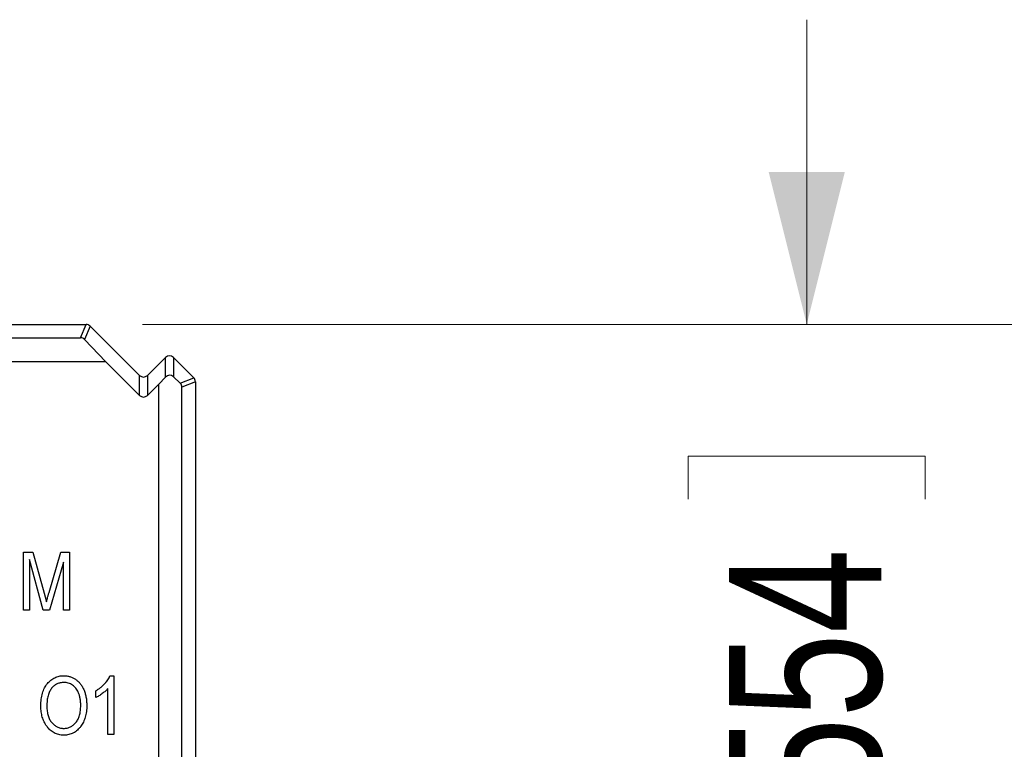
# Model space of a CAD drawing. Header units: millimetres. Extents: x 0 to 840, y 0 to 594.
# Tile 60 of 77: x 402 to 437, y 368 to 393. Entities that reach past the tile are written whole.
import ezdxf

# ---------------------------------------------------------------- set-up
doc = ezdxf.new("R2010")
doc.units = ezdxf.units.MM
doc.header["$LTSCALE"] = 2
doc.linetypes.add('SLD-Solid', pattern=[0])
doc.styles.add('SLDTEXTSTYLE2', font='ARIALN.TTF', dxfattribs={"width": 0.87})
doc.dimstyles.new('SLDDIMSTYLE0', dxfattribs={"dimtxt": 5.4, "dimasz": 5.4, "dimexe": 0, "dimexo": 0.0625, "dimgap": 1.35, "dimtad": 0, "dimdec": 1, "dimrnd": 1e-09, "dimzin": 12, "dimdsep": 46, "dimtxsty": 'SLDTEXTSTYLE2', "dimsah": 1, "dimcen": 0.09, "dimadec": 0, "dimazin": 3, "dimtfac": 1, "dimtdec": 3, "dimtofl": 0, "dimtmove": 0, "dimatfit": 3, "dimfxl": 1, "dimfrac": 2, "dimtolj": 1, "dimtzin": 12, "dimarcsym": 0})
doc.dimstyles.new('SLDDIMSTYLE1', dxfattribs={"dimtxt": 5.4, "dimasz": 5.4, "dimexe": 0, "dimexo": 0.0625, "dimgap": 1.35, "dimtad": 0, "dimdec": 1, "dimrnd": 1e-09, "dimzin": 12, "dimdsep": 46, "dimtxsty": 'SLDTEXTSTYLE2', "dimsah": 1, "dimcen": 0.09, "dimadec": 0, "dimazin": 3, "dimtfac": 1, "dimtdec": 3, "dimtmove": 0, "dimatfit": 0, "dimfxl": 1, "dimfrac": 2, "dimtolj": 1, "dimtzin": 12, "dimarcsym": 0})

# ---------------------------------------------------------------- blocks, each defined once
blk = doc.blocks.new('_D_3')
at = {"color": 1, "linetype": 'SLD-Solid', "lineweight": 18}
for p, q in [((430.196, 382.693), (430.196, 393.493)), ((406.657, 382.693), (431.696, 382.693)), ((425.996, 376.496), (425.996, 378.017)), ((425.996, 378.017), (434.396, 378.017)), ((434.396, 378.017), (434.396, 376.496)), ((425.996, 361.271), (425.996, 359.749)), ((434.396, 359.749), (434.396, 361.271)), ((425.996, 359.749), (434.396, 359.749)), ((418.528, 343.231), (431.696, 343.231)), ((430.196, 343.231), (430.196, 332.431))]:
    blk.add_line(p, q, dxfattribs=at)
for points in [[(430.196, 382.693), (431.546, 388.093), (428.846, 388.093)], [(430.196, 343.231), (428.846, 337.831), (431.546, 337.831)]]:
    blk.add_solid(points, dxfattribs=at)
at = {"color": 1, "linetype": 'SLD-Solid', "lineweight": 18, "char_height": 5.4, "attachment_point": 1, "rotation": 90, "style": 'SLDTEXTSTYLE2'}
for s, insert in [('1,554', (427.435, 361.271)), ('39,5', (427.435, 346.385))]:
    blk.add_mtext(s, dxfattribs=dict(at, insert=insert))
blk = doc.blocks.new('_D_4')
at = {"color": 1, "linetype": 'SLD-Solid', "lineweight": 18}
for p, q in [((406.657, 382.693), (446.889, 382.693)), ((445.389, 382.693), (445.389, 362.678)), ((441.189, 358.622), (441.189, 360.143)), ((441.189, 360.143), (449.589, 360.143)), ((449.589, 360.143), (449.589, 358.622)), ((441.189, 343.397), (441.189, 341.875)), ((449.589, 341.875), (449.589, 343.397)), ((441.189, 341.875), (449.589, 341.875)), ((445.389, 307.483), (445.389, 327.498)), ((418.528, 307.483), (446.889, 307.483))]:
    blk.add_line(p, q, dxfattribs=at)
for points in [[(445.389, 382.693), (444.039, 377.293), (446.739, 377.293)], [(445.389, 307.483), (446.739, 312.883), (444.039, 312.883)]]:
    blk.add_solid(points, dxfattribs=at)
at = {"color": 1, "linetype": 'SLD-Solid', "lineweight": 18, "char_height": 5.4, "attachment_point": 1, "rotation": 90, "style": 'SLDTEXTSTYLE2'}
for s, insert in [('2,961', (442.628, 343.397)), ('75,2', (442.628, 328.511))]:
    blk.add_mtext(s, dxfattribs=dict(at, insert=insert))

msp = doc.modelspace()

# ---------------------------------------------------------------- linework, layer by layer
at = {"color": 7, "linetype": 'SLD-Solid', "lineweight": 25}
for p, q in [((399.048, 382.693), (404.657, 382.693)), ((404.46, 382.218), (404.657, 382.693)), ((404.798, 382.634), (404.601, 382.158)), ((404.657, 382.693), (404.657, 382.693)), ((404.798, 382.634), (406.548, 380.884)), ((404.798, 382.634), (404.798, 382.634)), ((396.448, 382.218), (404.46, 382.218)), ((404.601, 382.158), (405.359, 381.367)), ((406.831, 380.884), (407.468, 381.521)), ((407.468, 381.521), (407.468, 381.521)), ((407.468, 380.824), (407.468, 381.521)), ((407.75, 381.521), (407.75, 380.836)), ((407.75, 381.521), (407.75, 381.521)), ((407.75, 381.521), (408.47, 380.802)), ((405.359, 381.367), (396.448, 381.367)), ((406.548, 380.177), (405.359, 381.367)), ((406.548, 380.177), (406.548, 380.884)), ((406.548, 380.884), (406.548, 380.884)), ((406.831, 380.884), (406.831, 380.177)), ((406.831, 380.884), (406.831, 380.884)), ((407.468, 380.824), (407.228, 380.574)), ((407.993, 380.604), (407.75, 380.836)), ((407.993, 380.604), (408.47, 380.802)), ((408.47, 380.802), (408.47, 380.802)), ((407.228, 380.574), (406.831, 380.177)), ((407.228, 269.812), (407.228, 380.574)), ((408.528, 380.66), (408.053, 380.463)), ((408.053, 269.923), (408.053, 380.463)), ((408.528, 380.66), (408.528, 380.66)), ((408.528, 380.66), (408.528, 269.726)), ((402.434, 372.567), (402.434, 374.621)), ((402.434, 374.621), (402.768, 374.621)), ((402.768, 374.621), (403.168, 373.167)), ((403.341, 373.192), (403.759, 374.621)), ((403.759, 374.621), (404.062, 374.621)), ((404.062, 374.621), (404.062, 372.567)), ((403.137, 372.567), (402.647, 374.36)), ((402.647, 374.36), (402.647, 372.567)), ((403.848, 374.263), (403.355, 372.567)), ((403.848, 372.567), (403.848, 374.263)), ((403.168, 373.167), (403.248, 372.862)), ((402.647, 372.567), (402.434, 372.567)), ((403.355, 372.567), (403.137, 372.567)), ((404.062, 372.567), (403.848, 372.567)), ((405.5, 370.241), (405.638, 370.241)), ((405.638, 370.241), (405.638, 368.16)), ((404.998, 369.467), (404.998, 369.707)), ((405.425, 368.16), (405.425, 369.787)), ((405.638, 368.16), (405.425, 368.16))]:
    msp.add_line(p, q, dxfattribs=at)
for centre, start, end in [((404.657, 382.493), 45.0116, 89.9884), ((407.609, 381.379), 45.028, 134.972), ((406.69, 381.026), 225.028, 314.972), ((408.328, 380.66), 0.0116, 44.9884)]:
    msp.add_arc(centre, 0.2, start, end, dxfattribs=at)
for centre, major_axis, ratio, start_param, end_param in [((404.458, 382.012), (0.042, 0.202), 0.967753, 5.694642, 6.479636), ((407.609, 380.688), (0.141, 0.148), 0.958082, 6.282983, 7.852804), ((407.847, 380.461), (0.202, 0.042), 0.966747, 6.086937, 6.871931), ((406.69, 380.319), (0, -0.2), 0.999025, 5.498275, 7.068096)]:
    msp.add_ellipse(centre, major_axis=major_axis, ratio=ratio, start_param=start_param, end_param=end_param, dxfattribs=at)
for points, knots in [([(403.248, 372.862), (403.25, 372.872), (403.256, 372.893), (403.265, 372.927), (403.276, 372.963), (403.286, 373.002), (403.298, 373.045), (403.312, 373.091), (403.326, 373.14), (403.336, 373.174), (403.341, 373.192)], [0, 0, 0, 0, 0.0907122, 0.1906113, 0.302054, 0.4208635, 0.5512155, 0.6907714, 0.840366, 1, 1, 1, 1]), ([(403.05, 369.16), (403.051, 369.202), (403.052, 369.284), (403.063, 369.403), (403.081, 369.515), (403.106, 369.619), (403.139, 369.716), (403.179, 369.806), (403.227, 369.888), (403.282, 369.961), (403.342, 370.027), (403.406, 370.084), (403.474, 370.133), (403.545, 370.172), (403.62, 370.204), (403.699, 370.225), (403.781, 370.239), (403.837, 370.24), (403.865, 370.241)], [0, 0, 0, 0, 0.083185, 0.161992, 0.23625, 0.306601, 0.373855, 0.437969, 0.499954, 0.560382, 0.618843, 0.675201, 0.729719, 0.783027, 0.835926, 0.889454, 0.943952, 1, 1, 1, 1]), ([(403.867, 370.001), (403.845, 370), (403.803, 369.999), (403.741, 369.989), (403.682, 369.973), (403.627, 369.95), (403.573, 369.921), (403.523, 369.885), (403.476, 369.844), (403.432, 369.795), (403.392, 369.74), (403.357, 369.677), (403.328, 369.607), (403.305, 369.531), (403.286, 369.447), (403.273, 369.356), (403.265, 369.259), (403.264, 369.191), (403.264, 369.156)], [0, 0, 0, 0, 0.054958, 0.108338, 0.160038, 0.211331, 0.262842, 0.31496, 0.368738, 0.4245, 0.48267, 0.543455, 0.607661, 0.675971, 0.749032, 0.827205, 0.91052, 1, 1, 1, 1]), ([(403.865, 370.241), (403.884, 370.241), (403.921, 370.24), (403.975, 370.234), (404.029, 370.224), (404.081, 370.21), (404.132, 370.193), (404.181, 370.171), (404.229, 370.145), (404.276, 370.116), (404.322, 370.083), (404.364, 370.047), (404.405, 370.006), (404.443, 369.963), (404.478, 369.915), (404.511, 369.865), (404.542, 369.81), (404.571, 369.752), (404.596, 369.692), (404.617, 369.627), (404.637, 369.56), (404.651, 369.491), (404.664, 369.418), (404.672, 369.343), (404.677, 369.265), (404.677, 369.212), (404.678, 369.185)], [0, 0, 0, 0, 0.037489, 0.074043, 0.110401, 0.146275, 0.182347, 0.218654, 0.255048, 0.29221, 0.329619, 0.367494, 0.405648, 0.444493, 0.484025, 0.524424, 0.566244, 0.609506, 0.653743, 0.699185, 0.745652, 0.793413, 0.842454, 0.893364, 0.945752, 1, 1, 1, 1]), ([(404.375, 369.656), (404.363, 369.681), (404.339, 369.731), (404.29, 369.797), (404.235, 369.857), (404.17, 369.908), (404.1, 369.949), (404.025, 369.979), (403.947, 369.998), (403.894, 370), (403.867, 370.001)], [0, 0, 0, 0, 0.129102, 0.254604, 0.379848, 0.506381, 0.632576, 0.754673, 0.87651, 1, 1, 1, 1]), ([(404.998, 369.707), (405.027, 369.725), (405.084, 369.759), (405.165, 369.819), (405.24, 369.884), (405.31, 369.954), (405.372, 370.025), (405.425, 370.098), (405.468, 370.168), (405.49, 370.217), (405.5, 370.241)], [0, 0, 0, 0, 0.135283, 0.269408, 0.403164, 0.536948, 0.665543, 0.785344, 0.896318, 1, 1, 1, 1]), ([(404.464, 369.191), (404.464, 369.212), (404.464, 369.255), (404.459, 369.317), (404.452, 369.378), (404.442, 369.437), (404.43, 369.494), (404.415, 369.55), (404.397, 369.603), (404.382, 369.638), (404.375, 369.656)], [0, 0, 0, 0, 0.134837, 0.265565, 0.394236, 0.519443, 0.642214, 0.762831, 0.882146, 1, 1, 1, 1]), ([(405.425, 369.787), (405.412, 369.772), (405.385, 369.741), (405.338, 369.696), (405.285, 369.651), (405.227, 369.606), (405.168, 369.564), (405.109, 369.526), (405.053, 369.493), (405.016, 369.476), (404.998, 369.467)], [0, 0, 0, 0, 0.111575, 0.231238, 0.361137, 0.499939, 0.639067, 0.769318, 0.889271, 1, 1, 1, 1]), ([(403.258, 368.455), (403.241, 368.48), (403.208, 368.529), (403.166, 368.608), (403.13, 368.691), (403.101, 368.777), (403.078, 368.868), (403.062, 368.962), (403.052, 369.06), (403.051, 369.126), (403.05, 369.16)], [0, 0, 0, 0, 0.119865, 0.239021, 0.359549, 0.481025, 0.605473, 0.732971, 0.864251, 1, 1, 1, 1]), ([(403.264, 369.156), (403.264, 369.126), (403.265, 369.068), (403.273, 368.982), (403.287, 368.902), (403.306, 368.827), (403.331, 368.757), (403.361, 368.692), (403.396, 368.632), (403.437, 368.578), (403.481, 368.53), (403.529, 368.488), (403.579, 368.453), (403.631, 368.423), (403.685, 368.401), (403.742, 368.385), (403.801, 368.375), (403.842, 368.374), (403.862, 368.373)], [0, 0, 0, 0, 0.082023, 0.159802, 0.233402, 0.303224, 0.370137, 0.434703, 0.497226, 0.55843, 0.61805, 0.675057, 0.730086, 0.783881, 0.837062, 0.89041, 0.944383, 1, 1, 1, 1]), ([(403.862, 368.373), (403.883, 368.374), (403.924, 368.375), (403.985, 368.385), (404.043, 368.401), (404.098, 368.424), (404.151, 368.454), (404.201, 368.489), (404.248, 368.532), (404.293, 368.58), (404.333, 368.636), (404.369, 368.697), (404.398, 368.765), (404.422, 368.838), (404.442, 368.918), (404.454, 369.004), (404.463, 369.095), (404.464, 369.159), (404.464, 369.191)], [0, 0, 0, 0, 0.054921, 0.108599, 0.161031, 0.212837, 0.265715, 0.319184, 0.374597, 0.432566, 0.492457, 0.554225, 0.61856, 0.686314, 0.757788, 0.833648, 0.914417, 1, 1, 1, 1]), ([(404.678, 369.185), (404.677, 369.148), (404.676, 369.076), (404.666, 368.97), (404.65, 368.87), (404.627, 368.775), (404.598, 368.684), (404.562, 368.6), (404.519, 368.52), (404.485, 368.471), (404.468, 368.447)], [0, 0, 0, 0, 0.1416967, 0.277473, 0.407513, 0.5328656, 0.6537117, 0.77105, 0.8863054, 1, 1, 1, 1]), ([(403.864, 368.133), (403.833, 368.134), (403.773, 368.136), (403.685, 368.151), (403.602, 368.177), (403.523, 368.212), (403.449, 368.258), (403.38, 368.314), (403.315, 368.38), (403.277, 368.43), (403.258, 368.455)], [0, 0, 0, 0, 0.1284641, 0.2521184, 0.3734764, 0.4930039, 0.6137088, 0.7372765, 0.8655036, 1, 1, 1, 1]), ([(404.468, 368.447), (404.449, 368.422), (404.411, 368.373), (404.346, 368.309), (404.277, 368.254), (404.203, 368.21), (404.124, 368.175), (404.042, 368.151), (403.954, 368.136), (403.894, 368.134), (403.864, 368.133)], [0, 0, 0, 0, 0.13377, 0.261469, 0.385499, 0.506358, 0.625933, 0.746904, 0.87098, 1, 1, 1, 1])]:
    msp.add_open_spline(points, degree=3, knots=knots, dxfattribs=at)

# ---------------------------------------------------------------- dimensions: what is measured, and where the dimension line sits
at = {"color": 1, "linetype": 'SLD-Solid', "lineweight": 18}
for base, p2, dimstyle, picture, middle in [((430.196, 343.231), (416.528, 343.231), 'SLDDIMSTYLE1', '_D_3', (430.196, 362.962)), ((445.389, 307.483), (416.528, 307.483), 'SLDDIMSTYLE0', '_D_4', (445.389, 345.088))]:
    dim = msp.add_linear_dim(base=base, p1=(404.657, 382.693), p2=p2, angle=90, dimstyle=dimstyle, dxfattribs=at)
    dim.commit()
    dim.dimension.update_dxf_attribs({"geometry": picture, "text_midpoint": middle, "dimtype": 160})

doc.saveas('drawing.dxf')
